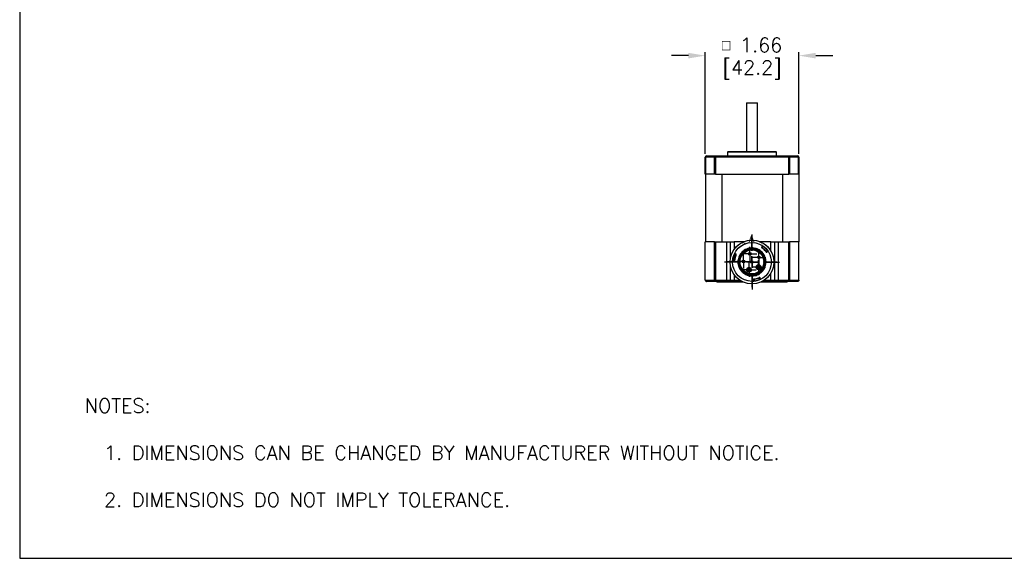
# Model space of a CAD drawing. Extents: x 897.4 to 937.4, y -8.5 to 19.5.
# Tile 1 of 11: x 897.4 to 914.9, y -8.5 to 1. Entities that reach past the tile are written whole.
import ezdxf

# ---------------------------------------------------------------- set-up
doc = ezdxf.new("R2010")
doc.units = 0
doc.header["$LTSCALE"] = 4
doc.header["$MEASUREMENT"] = 0
doc.layers.get('0').update_dxf_attribs({"linetype": 'CONTINUOUS'})
doc.layers.get('DEFPOINTS').update_dxf_attribs({"linetype": 'CONTINUOUS'})
for name, color, linetype in [('DIMENSIONS', 140, 'CONTINUOUS'), ('DIMENSIONS @ 1', 140, 'CONTINUOUS'), ('SLD-0', 179, 'CONTINUOUS'), ('TEXT', 140, 'CONTINUOUS')]:
    doc.layers.add(name, color=color, linetype=linetype)
doc.styles.add('ROMANS', font='romans.shx')
doc.styles.add('SLDTEXTSTYLE0', font='TXT', dxfattribs={"width": 0.96})
doc.styles.get("Standard").update_dxf_attribs({"font": 'romans.shx'})
doc.dimstyles.get("Standard").update_dxf_attribs({"dimtxt": 0.25, "dimasz": 0.3, "dimexe": 0.0625, "dimexo": 0.0625, "dimgap": 0.0625, "dimtad": 0, "dimtih": 1, "dimtoh": 1, "dimzin": 0, "dimdsep": 46, "dimtxsty": 'Standard', "dimcen": 0, "dimadec": 0, "dimazin": 0, "dimtfac": 1, "dimtofl": 0, "dimtmove": 0, "dimatfit": 3, "dimfxl": 0, "dimtolj": 1, "dimtzin": 0, "dimarcsym": 0})

# ---------------------------------------------------------------- blocks, each defined once
blk = doc.blocks.new('SW_CENTERMARKSYMBOL_5')
at = {"layer": 'SLD-0', "color": 0}
for p, q in [((-0.1, 0), (-0.124, 0)), ((0, 0), (-0.1, 0)), ((0, 0.1), (0, 0.124)), ((0, 0), (0, 0.1)), ((0, 0), (0, -0.1)), ((0, 0), (0.1, 0)), ((0.1, 0), (0.124, 0)), ((0, -0.1), (0, -0.124))]:
    blk.add_line(p, q, dxfattribs=at)
blk = doc.blocks.new('SW_CENTERMARKSYMBOL_6')
at = {"layer": 'SLD-0', "color": 0}
for p, q in [((-0.1, 0), (-0.124, 0)), ((0, 0), (-0.1, 0)), ((0, 0.1), (0, 0.124)), ((0, 0), (0, 0.1)), ((0, 0), (0, -0.1)), ((0, 0), (0.1, 0)), ((0.1, 0), (0.124, 0)), ((0, -0.1), (0, -0.124))]:
    blk.add_line(p, q, dxfattribs=at)
blk = doc.blocks.new('SW_CENTERMARKSYMBOL_7')
at = {"layer": 'SLD-0', "color": 0}
for p, q in [((-0.1, 0), (-0.124, 0)), ((0, 0), (-0.1, 0)), ((0, 0.1), (0, 0.124)), ((0, 0), (0, 0.1)), ((0, 0), (0, -0.1)), ((0, 0), (0.1, 0)), ((0.1, 0), (0.124, 0)), ((0, -0.1), (0, -0.124))]:
    blk.add_line(p, q, dxfattribs=at)
blk = doc.blocks.new('SW_CENTERMARKSYMBOL_8')
at = {"layer": 'SLD-0', "color": 0}
for p, q in [((-0.1, 0), (-0.124, 0)), ((0, 0), (-0.1, 0)), ((0, 0.1), (0, 0.124)), ((0, 0), (0, 0.1)), ((0, 0), (0, -0.1)), ((0, 0), (0.1, 0)), ((0.1, 0), (0.124, 0)), ((0, -0.1), (0, -0.124))]:
    blk.add_line(p, q, dxfattribs=at)
blk = doc.blocks.new('SW_CENTERMARKSYMBOL_9')
at = {"layer": 'SLD-0', "color": 0}
for p, q in [((-0.1, 0), (-0.124, 0)), ((0, 0), (-0.1, 0)), ((0, 0.1), (0, 0.124)), ((0, 0), (0, 0.1)), ((0, 0), (0, -0.1)), ((0, 0), (0.1, 0)), ((0.1, 0), (0.124, 0)), ((0, -0.1), (0, -0.124))]:
    blk.add_line(p, q, dxfattribs=at)
blk = doc.blocks.new('SW_CENTERMARKSYMBOL_10')
at = {"layer": 'SLD-0', "color": 0}
for p, q in [((0, 0.2), (0, 0.444)), ((-0.2, 0), (-0.444, 0)), ((0, 0), (-0.1, 0)), ((0, 0), (0, 0.1)), ((0, 0), (0, -0.1)), ((0, 0), (0.1, 0)), ((0.2, 0), (0.444, 0)), ((0, -0.2), (0, -0.444))]:
    blk.add_line(p, q, dxfattribs=at)
blk = doc.blocks.new('SW_CENTERMARKSYMBOL_11')
at = {"layer": 'SLD-0', "color": 0}
for p, q in [((0, 0.2), (0, 0.488)), ((-0.2, 0), (-0.488, 0)), ((0, 0), (-0.1, 0)), ((0, 0), (0, 0.1)), ((0, 0), (0, -0.1)), ((0, 0), (0.1, 0)), ((0.2, 0), (0.488, 0)), ((0, -0.2), (0, -0.488))]:
    blk.add_line(p, q, dxfattribs=at)
blk = doc.blocks.new('*D24')
at = {"layer": 'DEFPOINTS', "color": 0}
for p in [(911.225, 0.373), (909.565, -1.427), (911.225, -1.427)]:
    blk.add_point(p, dxfattribs=at)
at = {"layer": 'DIMENSIONS', "color": 0, "lineweight": -2}
for p, q in [((909.265, 0.373), (908.965, 0.373)), ((909.565, -1.365), (909.565, 0.436)), ((911.225, -1.365), (911.225, 0.436)), ((911.525, 0.373), (911.825, 0.373))]:
    blk.add_line(p, q, dxfattribs=at)
at = {"layer": 'DIMENSIONS', "color": 0}
for points in [[(909.265, 0.423), (909.265, 0.323), (909.565, 0.373)], [(911.525, 0.423), (911.525, 0.323), (911.225, 0.373)]]:
    blk.add_solid(points, dxfattribs=at)
at = {"layer": 'DIMENSIONS', "color": 0, "char_height": 0.25, "attachment_point": 5}
for s, insert in [('\\A1;{\\Fgdt|c0;\\H0.75x;o} 1.66', (910.395, 0.561)), ('\\A1;[42.2]', (910.395, 0.12))]:
    blk.add_mtext(s, dxfattribs=dict(at, insert=insert))

msp = doc.modelspace()

# ---------------------------------------------------------------- linework, layer by layer
at = {"color": 7, "linetype": 'Continuous', "lineweight": 25}
for p, q in [((910.296, -0.462), (910.296, -1.323)), ((910.296, -0.462), (910.493, -0.462)), ((910.493, -1.323), (910.493, -0.462)), ((909.974, -1.323), (909.962, -1.336)), ((909.962, -1.336), (909.962, -1.402)), ((910.828, -1.336), (909.962, -1.336)), ((909.974, -1.323), (910.815, -1.323)), ((910.828, -1.336), (910.815, -1.323)), ((910.828, -1.402), (910.828, -1.336)), ((909.565, -1.727), (909.565, -1.427)), ((909.565, -1.427), (909.57, -1.427)), ((909.728, -1.427), (909.57, -1.427)), ((909.57, -1.427), (909.57, -1.727)), ((909.59, -1.402), (909.744, -1.402)), ((909.728, -1.727), (909.728, -1.427)), ((909.728, -1.427), (909.744, -1.427)), ((909.744, -1.402), (909.744, -1.427)), ((909.744, -1.402), (911.045, -1.402)), ((911.045, -1.427), (909.744, -1.427)), ((909.744, -1.427), (909.744, -1.727)), ((911.045, -1.427), (911.045, -1.402)), ((911.045, -1.402), (911.2, -1.402)), ((911.045, -1.727), (911.045, -1.427)), ((911.045, -1.427), (911.061, -1.427)), ((911.061, -1.427), (911.061, -1.727)), ((911.219, -1.427), (911.061, -1.427)), ((911.219, -1.727), (911.219, -1.427)), ((911.219, -1.427), (911.225, -1.427)), ((911.225, -1.427), (911.225, -1.727)), ((909.57, -1.727), (909.565, -1.727)), ((909.567, -1.727), (909.567, -2.927)), ((909.728, -1.727), (909.57, -1.727)), ((909.744, -1.727), (909.728, -1.727)), ((909.744, -1.727), (911.045, -1.727)), ((909.856, -1.727), (909.856, -2.927)), ((910.934, -1.727), (910.934, -2.927)), ((911.061, -1.727), (911.045, -1.727)), ((911.219, -1.727), (911.061, -1.727)), ((911.225, -1.727), (911.219, -1.727)), ((911.223, -1.727), (911.223, -2.927)), ((909.565, -3.607), (909.565, -2.927)), ((909.728, -2.927), (909.565, -2.927)), ((909.728, -3.607), (909.728, -2.927)), ((909.728, -2.927), (909.744, -2.927)), ((909.744, -2.927), (909.744, -3.607)), ((909.744, -2.927), (909.95, -2.927)), ((909.95, -3.607), (909.95, -2.927)), ((909.95, -2.927), (910.012, -2.927)), ((910.012, -3.217), (910.012, -2.927)), ((910.012, -2.927), (910.075, -2.927)), ((910.243, -2.927), (910.075, -2.927)), ((910.279, -2.958), (910.142, -3.047)), ((910.73, -2.927), (910.547, -2.927)), ((910.73, -2.927), (910.792, -2.927)), ((910.792, -2.927), (910.792, -3.607)), ((910.792, -2.927), (910.855, -2.927)), ((910.855, -2.927), (910.855, -3.607)), ((910.855, -2.927), (911.045, -2.927)), ((911.045, -3.607), (911.045, -2.927)), ((911.045, -2.927), (911.061, -2.927)), ((911.061, -2.927), (911.061, -3.607)), ((911.225, -2.927), (911.061, -2.927)), ((911.225, -3.607), (911.225, -2.927)), ((910.113, -3.148), (910.087, -3.136)), ((910.579, -2.998), (910.563, -3.022)), ((910.579, -3.033), (910.595, -3.009)), ((910.639, -3.091), (910.662, -3.075)), ((910.65, -3.107), (910.673, -3.091)), ((910.054, -3.264), (910.083, -3.266)), ((910.084, -3.246), (910.056, -3.245)), ((910.105, -3.166), (910.079, -3.154)), ((910.012, -3.607), (910.012, -3.353)), ((910.165, -3.38), (910.182, -3.369)), ((910.167, -3.373), (910.179, -3.365)), ((910.167, -3.385), (910.185, -3.418)), ((910.184, -3.364), (910.184, -3.364)), ((910.185, -3.418), (910.209, -3.449)), ((910.209, -3.449), (910.225, -3.438)), ((910.229, -3.442), (910.212, -3.452)), ((910.22, -3.453), (910.232, -3.446)), ((909.565, -3.607), (909.728, -3.607)), ((909.744, -3.632), (909.59, -3.632)), ((909.728, -3.607), (909.744, -3.607)), ((909.744, -3.607), (909.95, -3.607)), ((909.744, -3.632), (909.744, -3.607)), ((909.95, -3.632), (909.744, -3.632)), ((909.77, -3.632), (909.77, -3.642)), ((910.243, -3.642), (909.77, -3.642)), ((909.95, -3.632), (909.95, -3.607)), ((909.95, -3.607), (910.012, -3.607)), ((910.037, -3.632), (909.95, -3.632)), ((910.012, -3.607), (910.075, -3.607)), ((910.075, -3.632), (910.037, -3.632)), ((910.075, -3.632), (910.075, -3.607)), ((910.221, -3.632), (910.075, -3.632)), ((910.417, -3.593), (910.419, -3.621)), ((910.439, -3.619), (910.437, -3.591)), ((910.516, -3.569), (910.529, -3.594)), ((910.547, -3.585), (910.534, -3.56)), ((911.02, -3.642), (910.547, -3.642)), ((910.73, -3.632), (910.568, -3.632)), ((910.73, -3.632), (910.73, -3.607)), ((910.73, -3.607), (910.792, -3.607)), ((910.767, -3.632), (910.73, -3.632)), ((910.855, -3.632), (910.767, -3.632)), ((910.792, -3.607), (910.855, -3.607)), ((910.855, -3.632), (910.855, -3.607)), ((910.855, -3.607), (911.045, -3.607)), ((911.045, -3.632), (910.855, -3.632)), ((911.02, -3.642), (911.02, -3.632)), ((911.045, -3.632), (911.045, -3.607)), ((911.061, -3.607), (911.045, -3.607)), ((911.2, -3.632), (911.045, -3.632)), ((911.061, -3.607), (911.225, -3.607))]:
    msp.add_line(p, q, dxfattribs=at)
at = {"color": 8, "linetype": 'Continuous', "lineweight": 25}
for p, q in [((910.075, -2.927), (910.075, -3.064)), ((910.73, -3.088), (910.73, -2.927)), ((910.73, -3.607), (910.73, -3.481)), ((910.075, -3.505), (910.075, -3.607)), ((910.075, -3.607), (910.178, -3.607)), ((910.611, -3.607), (910.73, -3.607))]:
    msp.add_line(p, q, dxfattribs=at)
at = {"color": 7, "linetype": 'Continuous', "lineweight": 25, "flags": 128}
for points in [[(909.728, -1.427), (909.729, -1.422), (909.73, -1.418), (909.731, -1.413), (909.733, -1.41), (909.735, -1.406), (909.738, -1.404), (909.741, -1.403), (909.744, -1.402)], [(911.045, -1.402), (911.048, -1.403), (911.051, -1.404), (911.054, -1.406), (911.056, -1.41), (911.058, -1.413), (911.06, -1.418), (911.061, -1.422), (911.061, -1.427)], [(910.576, -3.037), (910.576, -3.037), (910.577, -3.037), (910.577, -3.036), (910.577, -3.036), (910.578, -3.035), (910.578, -3.035), (910.579, -3.034), (910.579, -3.033)], [(910.598, -3.005), (910.598, -3.005), (910.597, -3.006), (910.597, -3.006), (910.597, -3.007), (910.596, -3.007), (910.596, -3.008), (910.595, -3.009), (910.595, -3.009)], [(910.635, -3.094), (910.635, -3.094), (910.635, -3.094), (910.635, -3.093), (910.636, -3.093), (910.636, -3.093), (910.637, -3.092), (910.638, -3.091), (910.639, -3.091)], [(910.666, -3.072), (910.666, -3.072), (910.666, -3.072), (910.665, -3.072), (910.665, -3.073), (910.664, -3.073), (910.663, -3.074), (910.663, -3.074), (910.662, -3.075)], [(910.051, -3.244), (910.051, -3.244), (910.051, -3.244), (910.052, -3.244), (910.052, -3.244), (910.053, -3.244), (910.054, -3.244), (910.055, -3.244), (910.056, -3.245)], [(910.075, -3.152), (910.075, -3.152), (910.075, -3.152), (910.075, -3.152), (910.076, -3.153), (910.077, -3.153), (910.077, -3.153), (910.078, -3.153), (910.079, -3.154)], [(910.089, -3.247), (910.089, -3.247), (910.089, -3.247), (910.088, -3.247), (910.088, -3.247), (910.087, -3.246), (910.086, -3.246), (910.085, -3.246), (910.084, -3.246)], [(910.109, -3.168), (910.109, -3.168), (910.109, -3.168), (910.108, -3.168), (910.108, -3.167), (910.107, -3.167), (910.106, -3.167), (910.106, -3.166), (910.105, -3.166)], [(910.179, -3.365), (910.18, -3.365), (910.181, -3.364), (910.182, -3.364), (910.182, -3.364), (910.183, -3.364), (910.183, -3.363), (910.184, -3.363), (910.184, -3.363)], [(910.182, -3.369), (910.182, -3.369), (910.181, -3.369), (910.181, -3.369), (910.181, -3.368), (910.181, -3.367), (910.18, -3.367), (910.18, -3.366), (910.179, -3.365)], [(910.225, -3.438), (910.225, -3.438), (910.226, -3.437), (910.227, -3.437), (910.227, -3.436), (910.228, -3.436), (910.228, -3.435), (910.228, -3.435), (910.228, -3.435)], [(910.232, -3.446), (910.231, -3.445), (910.231, -3.444), (910.23, -3.443), (910.23, -3.443), (910.229, -3.442), (910.229, -3.442), (910.229, -3.442), (910.229, -3.442)], [(910.232, -3.446), (910.232, -3.445), (910.233, -3.444), (910.234, -3.444), (910.234, -3.443), (910.235, -3.443), (910.235, -3.442), (910.235, -3.442), (910.235, -3.442)], [(909.744, -3.632), (909.741, -3.632), (909.738, -3.63), (909.735, -3.628), (909.733, -3.625), (909.731, -3.621), (909.73, -3.617), (909.729, -3.612), (909.728, -3.607)], [(910.437, -3.591), (910.437, -3.59), (910.436, -3.589), (910.436, -3.588), (910.436, -3.587), (910.436, -3.587), (910.436, -3.586), (910.436, -3.586), (910.436, -3.586)], [(910.439, -3.619), (910.439, -3.62), (910.439, -3.621), (910.439, -3.622), (910.439, -3.623), (910.439, -3.623), (910.439, -3.624), (910.44, -3.624), (910.44, -3.624)], [(910.515, -3.564), (910.515, -3.564), (910.515, -3.564), (910.515, -3.565), (910.515, -3.565), (910.515, -3.566), (910.516, -3.567), (910.516, -3.568), (910.516, -3.569)], [(910.531, -3.598), (910.531, -3.598), (910.531, -3.598), (910.531, -3.597), (910.531, -3.597), (910.53, -3.596), (910.53, -3.595), (910.53, -3.595), (910.529, -3.594)], [(911.061, -3.607), (911.061, -3.612), (911.06, -3.617), (911.058, -3.621), (911.056, -3.625), (911.054, -3.628), (911.051, -3.63), (911.048, -3.632), (911.045, -3.632)]]:
    msp.add_lwpolyline(points, dxfattribs=at)
at = {"color": 7, "linetype": 'Continuous', "lineweight": 25}
for centre, radius in [((910.395, -3.285), 0.388), ((910.393, -3.283), 0.344), ((910.393, -3.283), 0.212), ((910.355, -3.14), 0.0236), ((910.246, -3.275), 0.0236), ((910.393, -3.283), 0.0236), ((910.517, -3.202), 0.0236), ((910.341, -3.421), 0.0433), ((910.341, -3.421), 0.0236), ((910.508, -3.375), 0.0433), ((910.508, -3.375), 0.0236)]:
    msp.add_circle(centre, radius, dxfattribs=at)
for centre, radius, start, end in [((909.59, -1.427), 0.025, 90, 180), ((909.593, -1.425), 0.0228, 98.0206, 186.23), ((911.197, -1.425), 0.0228, 353.7698, 81.9796), ((911.2, -1.427), 0.025, 0, 90), ((910.089, -3.131), 0.00492, 153.5573, 244.3878), ((910.393, -3.283), 0.23, 225.2547, 201.0605), ((910.393, -3.283), 0.225, 225.2547, 201.0605), ((910.567, -3.024), 0.00492, 146.9275, 236.0217), ((910.393, -3.283), 0.306, 38.0133, 53.3021), ((910.574, -2.995), 0.00492, 326.9275, 57.758), ((910.647, -3.103), 0.00492, 215.2936, 304.3878), ((910.676, -3.095), 0.00492, 33.5573, 124.3878), ((910.054, -3.269), 0.00492, 86.8989, 177.7294), ((910.083, -3.261), 0.00492, 266.8989, 355.9931), ((910.393, -3.283), 0.306, 158.0133, 173.2735), ((910.111, -3.152), 0.00492, 335.2936, 64.3878), ((910.179, -3.365), 0.00492, 303.1576, 21.0605), ((910.393, -3.283), 0.23, 203.5611, 222.7542), ((910.393, -3.283), 0.225, 203.5611, 222.7542), ((910.232, -3.446), 0.00492, 45.2547, 123.1576), ((910.037, -3.607), 0.025, 180, 270), ((910.414, -3.621), 0.00492, 273.5573, 4.3878), ((910.422, -3.593), 0.00492, 95.2936, 184.3878), ((910.393, -3.283), 0.306, 278.0133, 293.302), ((910.53, -3.562), 0.00492, 26.9274, 116.0216), ((910.551, -3.583), 0.00492, 206.9274, 297.7579), ((910.767, -3.607), 0.025, 270, 0)]:
    msp.add_arc(centre, radius, start, end, dxfattribs=at)
at = {"color": 7, "linetype": 'Continuous', "lineweight": 18}
msp.add_arc((910.393, -3.283), 0.388, 99.1213, 80.9603, dxfattribs=at)
at = {"color": 8, "linetype": 'Continuous', "lineweight": 25}
msp.add_arc((910.393, -3.283), 0.22, 204.4793, 224.2655, dxfattribs=at)
at = {"color": 7, "linetype": 'Continuous', "lineweight": 25}
for points, knots in [([(910.087, -3.136), (910.087, -3.136), (910.087, -3.136), (910.087, -3.136), (910.087, -3.137), (910.086, -3.138), (910.085, -3.139), (910.084, -3.141), (910.083, -3.145), (910.081, -3.149), (910.08, -3.152), (910.079, -3.154)], [0, 0, 0, 0, 0.083377, 0.166757, 0.250139, 0.333525, 0.416914, 0.500306, 0.661073, 0.827603, 1, 1, 1, 1]), ([(910.212, -3.452), (910.223, -3.464), (910.234, -3.474), (910.259, -3.492), (910.272, -3.5), (910.3, -3.513), (910.314, -3.518), (910.344, -3.526), (910.359, -3.529), (910.39, -3.531), (910.405, -3.531), (910.436, -3.528), (910.451, -3.524), (910.48, -3.516), (910.495, -3.51), (910.522, -3.495), (910.535, -3.487), (910.553, -3.473), (910.559, -3.468), (910.57, -3.457), (910.575, -3.452), (910.59, -3.434), (910.599, -3.422), (910.615, -3.396), (910.621, -3.381), (910.632, -3.353), (910.636, -3.338), (910.641, -3.308), (910.642, -3.292), (910.641, -3.261), (910.639, -3.246), (910.633, -3.216), (910.628, -3.201), (910.617, -3.173), (910.609, -3.16), (910.592, -3.134), (910.583, -3.122), (910.562, -3.1), (910.55, -3.089), (910.525, -3.072), (910.512, -3.064), (910.491, -3.054), (910.484, -3.051), (910.469, -3.046), (910.462, -3.044), (910.44, -3.038), (910.424, -3.036), (910.394, -3.034), (910.378, -3.034), (910.348, -3.038), (910.333, -3.041), (910.303, -3.051), (910.289, -3.057), (910.262, -3.071), (910.249, -3.08), (910.226, -3.099), (910.215, -3.11), (910.195, -3.133), (910.186, -3.146), (910.17, -3.172), (910.164, -3.186), (910.154, -3.215), (910.15, -3.23), (910.146, -3.26), (910.145, -3.276), (910.146, -3.306), (910.148, -3.322), (910.153, -3.344), (910.155, -3.351), (910.159, -3.366), (910.162, -3.373), (910.165, -3.38)], [0, 0, 0, 0, 0.03125, 0.03125, 0.0625, 0.0625, 0.09375, 0.09375, 0.125, 0.125, 0.15625, 0.15625, 0.1875, 0.1875, 0.21875, 0.21875, 0.25, 0.25, 0.265625, 0.265625, 0.28125, 0.28125, 0.3125, 0.3125, 0.34375, 0.34375, 0.375, 0.375, 0.40625, 0.40625, 0.4375, 0.4375, 0.46875, 0.46875, 0.5, 0.5, 0.53125, 0.53125, 0.5625, 0.5625, 0.59375, 0.59375, 0.609375, 0.609375, 0.625, 0.625, 0.65625, 0.65625, 0.6875, 0.6875, 0.71875, 0.71875, 0.75, 0.75, 0.78125, 0.78125, 0.8125, 0.8125, 0.84375, 0.84375, 0.875, 0.875, 0.90625, 0.90625, 0.9375, 0.9375, 0.96875, 0.96875, 0.984375, 0.984375, 1, 1, 1, 1]), ([(910.167, -3.373), (910.162, -3.359), (910.158, -3.345), (910.152, -3.316), (910.15, -3.3), (910.15, -3.271), (910.151, -3.256), (910.156, -3.227), (910.16, -3.212), (910.17, -3.184), (910.177, -3.171), (910.192, -3.145), (910.201, -3.133), (910.221, -3.111), (910.231, -3.1), (910.255, -3.082), (910.268, -3.074), (910.294, -3.06), (910.308, -3.054), (910.336, -3.046), (910.351, -3.043), (910.381, -3.039), (910.396, -3.039), (910.426, -3.041), (910.44, -3.043), (910.462, -3.049), (910.469, -3.051), (910.483, -3.056), (910.49, -3.059), (910.51, -3.069), (910.523, -3.076), (910.547, -3.094), (910.559, -3.104), (910.579, -3.125), (910.589, -3.137), (910.605, -3.162), (910.612, -3.175), (910.624, -3.203), (910.628, -3.217), (910.634, -3.246), (910.636, -3.261), (910.637, -3.291), (910.636, -3.306), (910.631, -3.335), (910.628, -3.35), (910.618, -3.378), (910.611, -3.391), (910.596, -3.417), (910.588, -3.429), (910.568, -3.452), (910.558, -3.463), (910.534, -3.481), (910.522, -3.49), (910.502, -3.5), (910.496, -3.503), (910.482, -3.509), (910.475, -3.512), (910.454, -3.519), (910.439, -3.522), (910.409, -3.526), (910.394, -3.526), (910.365, -3.525), (910.35, -3.522), (910.321, -3.515), (910.307, -3.51), (910.28, -3.498), (910.266, -3.491), (910.242, -3.474), (910.231, -3.464), (910.22, -3.453)], [0, 0, 0, 0, 0.03125, 0.03125, 0.0625, 0.0625, 0.09375, 0.09375, 0.125, 0.125, 0.15625, 0.15625, 0.1875, 0.1875, 0.21875, 0.21875, 0.25, 0.25, 0.28125, 0.28125, 0.3125, 0.3125, 0.34375, 0.34375, 0.375, 0.375, 0.390625, 0.390625, 0.40625, 0.40625, 0.4375, 0.4375, 0.46875, 0.46875, 0.5, 0.5, 0.53125, 0.53125, 0.5625, 0.5625, 0.59375, 0.59375, 0.625, 0.625, 0.65625, 0.65625, 0.6875, 0.6875, 0.71875, 0.71875, 0.75, 0.75, 0.78125, 0.78125, 0.796875, 0.796875, 0.8125, 0.8125, 0.84375, 0.84375, 0.875, 0.875, 0.90625, 0.90625, 0.9375, 0.9375, 0.96875, 0.96875, 1, 1, 1, 1]), ([(910.563, -3.022), (910.563, -3.022), (910.563, -3.022), (910.564, -3.022), (910.565, -3.023), (910.566, -3.023), (910.567, -3.024), (910.568, -3.025), (910.57, -3.026), (910.571, -3.027), (910.573, -3.028), (910.574, -3.03), (910.576, -3.031), (910.578, -3.032), (910.579, -3.033), (910.579, -3.033)], [0, 0, 0, 0, 0.091432, 0.180445, 0.267037, 0.351211, 0.432965, 0.512301, 0.58922, 0.663721, 0.735805, 0.805475, 0.872729, 0.937571, 1, 1, 1, 1]), ([(910.565, -3.029), (910.565, -3.029), (910.566, -3.029), (910.57, -3.032), (910.573, -3.035), (910.576, -3.037)], [0, 0, 0, 0, 0.5, 0.5, 1, 1, 1, 1]), ([(910.595, -3.009), (910.594, -3.009), (910.593, -3.008), (910.591, -3.006), (910.588, -3.005), (910.586, -3.003), (910.584, -3.002), (910.582, -3), (910.58, -2.999), (910.579, -2.998), (910.579, -2.998), (910.579, -2.998)], [0, 0, 0, 0, 0.082316, 0.169787, 0.262427, 0.360248, 0.463258, 0.571466, 0.714286, 0.857129, 1, 1, 1, 1]), ([(910.579, -3.033), (910.582, -3.035), (910.588, -3.039), (910.596, -3.046), (910.603, -3.053), (910.611, -3.06), (910.618, -3.067), (910.625, -3.075), (910.632, -3.083), (910.636, -3.088), (910.639, -3.091)], [0, 0, 0, 0, 0.125489, 0.250559, 0.37535, 0.5, 0.62465, 0.749441, 0.874511, 1, 1, 1, 1]), ([(910.662, -3.075), (910.659, -3.072), (910.655, -3.066), (910.647, -3.057), (910.639, -3.048), (910.631, -3.04), (910.622, -3.032), (910.613, -3.024), (910.604, -3.016), (910.598, -3.012), (910.595, -3.009)], [0, 0, 0, 0, 0.125529, 0.250605, 0.375378, 0.5, 0.624622, 0.749395, 0.874471, 1, 1, 1, 1]), ([(910.635, -3.094), (910.637, -3.097), (910.639, -3.1), (910.642, -3.104), (910.643, -3.106), (910.643, -3.106)], [0, 0, 0, 0, 0.5, 0.5, 1, 1, 1, 1]), ([(910.639, -3.091), (910.639, -3.092), (910.64, -3.093), (910.642, -3.096), (910.644, -3.098), (910.645, -3.1), (910.647, -3.102), (910.648, -3.104), (910.649, -3.106), (910.65, -3.107), (910.65, -3.107), (910.65, -3.107)], [0, 0, 0, 0, 0.090972, 0.186975, 0.28801, 0.39408, 0.505188, 0.621333, 0.742516, 0.868739, 1, 1, 1, 1]), ([(910.673, -3.091), (910.673, -3.091), (910.673, -3.091), (910.673, -3.09), (910.673, -3.09), (910.672, -3.089), (910.671, -3.088), (910.67, -3.086), (910.668, -3.083), (910.665, -3.079), (910.663, -3.076), (910.662, -3.075)], [0, 0, 0, 0, 0.083377, 0.166757, 0.250139, 0.333525, 0.416914, 0.500306, 0.661073, 0.827603, 1, 1, 1, 1]), ([(910.056, -3.245), (910.056, -3.245), (910.056, -3.247), (910.055, -3.25), (910.055, -3.253), (910.055, -3.255), (910.055, -3.258), (910.054, -3.26), (910.054, -3.262), (910.054, -3.264), (910.054, -3.264), (910.054, -3.264)], [0, 0, 0, 0, 0.082316, 0.169787, 0.262427, 0.360248, 0.463258, 0.571466, 0.714286, 0.857129, 1, 1, 1, 1]), ([(910.079, -3.154), (910.078, -3.157), (910.075, -3.165), (910.071, -3.176), (910.067, -3.187), (910.064, -3.198), (910.062, -3.21), (910.059, -3.221), (910.057, -3.233), (910.056, -3.241), (910.056, -3.245)], [0, 0, 0, 0, 0.125527, 0.250603, 0.375377, 0.5, 0.624623, 0.749397, 0.874473, 1, 1, 1, 1]), ([(910.083, -3.266), (910.083, -3.266), (910.083, -3.266), (910.083, -3.265), (910.083, -3.264), (910.083, -3.263), (910.083, -3.261), (910.083, -3.26), (910.083, -3.258), (910.083, -3.256), (910.083, -3.254), (910.084, -3.252), (910.084, -3.25), (910.084, -3.248), (910.084, -3.247), (910.084, -3.246)], [0, 0, 0, 0, 0.091432, 0.180445, 0.267037, 0.351211, 0.432965, 0.512301, 0.58922, 0.663721, 0.735805, 0.805475, 0.872729, 0.937571, 1, 1, 1, 1]), ([(910.084, -3.246), (910.085, -3.243), (910.085, -3.236), (910.087, -3.226), (910.089, -3.215), (910.092, -3.205), (910.094, -3.195), (910.097, -3.186), (910.101, -3.176), (910.103, -3.169), (910.105, -3.166)], [0, 0, 0, 0, 0.125487, 0.250557, 0.375349, 0.5, 0.624651, 0.749443, 0.874513, 1, 1, 1, 1]), ([(910.088, -3.261), (910.088, -3.261), (910.088, -3.26), (910.088, -3.254), (910.089, -3.25), (910.089, -3.247)], [0, 0, 0, 0, 0.5, 0.5, 1, 1, 1, 1]), ([(910.105, -3.166), (910.105, -3.165), (910.106, -3.163), (910.107, -3.161), (910.108, -3.158), (910.109, -3.155), (910.11, -3.153), (910.111, -3.151), (910.112, -3.149), (910.113, -3.148), (910.113, -3.148), (910.113, -3.148)], [0, 0, 0, 0, 0.090972, 0.186975, 0.28801, 0.39408, 0.505188, 0.621333, 0.742516, 0.868739, 1, 1, 1, 1]), ([(910.109, -3.168), (910.111, -3.164), (910.112, -3.161), (910.114, -3.156), (910.115, -3.155), (910.115, -3.155)], [0, 0, 0, 0, 0.5, 0.5, 1, 1, 1, 1]), ([(910.165, -3.38), (910.165, -3.38), (910.165, -3.38), (910.165, -3.379), (910.166, -3.379), (910.166, -3.377), (910.166, -3.376), (910.167, -3.375), (910.167, -3.374), (910.167, -3.373), (910.167, -3.373)], [0, 0, 0, 0, 0.100915, 0.216149, 0.348679, 0.499574, 0.609928, 0.749282, 0.918153, 1, 1, 1, 1]), ([(910.165, -3.38), (910.165, -3.38), (910.165, -3.38), (910.166, -3.381), (910.166, -3.382), (910.167, -3.383), (910.167, -3.384), (910.167, -3.385)], [0, 0, 0, 0, 0.210867, 0.421661, 0.63391, 0.849274, 1, 1, 1, 1]), ([(910.185, -3.366), (910.185, -3.366), (910.184, -3.365), (910.184, -3.364), (910.184, -3.364), (910.184, -3.364)], [0, 0, 0, 0, 0.338728, 0.672355, 1, 1, 1, 1]), ([(910.209, -3.449), (910.209, -3.449), (910.21, -3.45), (910.211, -3.451), (910.212, -3.452), (910.212, -3.452), (910.212, -3.452), (910.212, -3.452)], [0, 0, 0, 0, 0.218295, 0.436602, 0.653914, 0.868464, 1, 1, 1, 1]), ([(910.22, -3.453), (910.22, -3.453), (910.219, -3.453), (910.218, -3.453), (910.216, -3.453), (910.215, -3.453), (910.214, -3.453), (910.213, -3.452), (910.212, -3.452), (910.212, -3.452)], [0, 0, 0, 0, 0.075818, 0.250703, 0.389481, 0.5006, 0.697195, 0.862172, 1, 1, 1, 1]), ([(909.565, -3.607), (909.565, -3.614), (909.568, -3.621), (909.577, -3.63), (909.583, -3.632), (909.59, -3.632)], [0, 0, 0, 0, 0.5, 0.5, 1, 1, 1, 1]), ([(910.437, -3.591), (910.436, -3.591), (910.434, -3.591), (910.431, -3.592), (910.428, -3.592), (910.425, -3.592), (910.423, -3.592), (910.42, -3.593), (910.419, -3.593), (910.417, -3.593), (910.417, -3.593), (910.417, -3.593)], [0, 0, 0, 0, 0.090972, 0.186975, 0.28801, 0.39408, 0.505188, 0.621333, 0.742516, 0.868739, 1, 1, 1, 1]), ([(910.419, -3.621), (910.419, -3.621), (910.419, -3.621), (910.42, -3.621), (910.421, -3.621), (910.422, -3.621), (910.423, -3.621), (910.426, -3.621), (910.429, -3.62), (910.434, -3.62), (910.437, -3.619), (910.439, -3.619)], [0, 0, 0, 0, 0.083377, 0.166757, 0.250139, 0.333525, 0.416914, 0.500306, 0.661073, 0.827603, 1, 1, 1, 1]), ([(910.436, -3.586), (910.432, -3.587), (910.428, -3.587), (910.423, -3.588), (910.422, -3.588), (910.422, -3.588)], [0, 0, 0, 0, 0.5, 0.5, 1, 1, 1, 1]), ([(910.516, -3.569), (910.513, -3.57), (910.507, -3.573), (910.497, -3.576), (910.487, -3.579), (910.477, -3.582), (910.467, -3.585), (910.457, -3.587), (910.447, -3.589), (910.44, -3.59), (910.437, -3.591)], [0, 0, 0, 0, 0.1254891, 0.2505595, 0.3753499, 0.5, 0.6246501, 0.7494405, 0.8745109, 1, 1, 1, 1]), ([(910.439, -3.619), (910.443, -3.618), (910.451, -3.617), (910.462, -3.615), (910.474, -3.613), (910.485, -3.61), (910.496, -3.606), (910.507, -3.602), (910.518, -3.598), (910.526, -3.595), (910.529, -3.594)], [0, 0, 0, 0, 0.125529, 0.250605, 0.375378, 0.5, 0.624622, 0.749395, 0.874471, 1, 1, 1, 1]), ([(910.528, -3.558), (910.528, -3.558), (910.526, -3.559), (910.521, -3.561), (910.518, -3.562), (910.515, -3.564)], [0, 0, 0, 0, 0.5, 0.5, 1, 1, 1, 1]), ([(910.534, -3.56), (910.534, -3.56), (910.534, -3.56), (910.534, -3.56), (910.533, -3.561), (910.532, -3.561), (910.53, -3.562), (910.529, -3.563), (910.527, -3.564), (910.526, -3.564), (910.524, -3.565), (910.522, -3.566), (910.52, -3.567), (910.518, -3.568), (910.517, -3.568), (910.516, -3.569)], [0, 0, 0, 0, 0.091432, 0.180445, 0.267037, 0.351211, 0.432965, 0.512301, 0.58922, 0.663721, 0.735805, 0.805475, 0.872729, 0.937571, 1, 1, 1, 1]), ([(910.529, -3.594), (910.53, -3.593), (910.532, -3.593), (910.534, -3.592), (910.537, -3.59), (910.539, -3.589), (910.541, -3.588), (910.544, -3.587), (910.545, -3.586), (910.547, -3.585), (910.547, -3.585), (910.547, -3.585)], [0, 0, 0, 0, 0.0823159, 0.1697871, 0.2624273, 0.3602479, 0.4632583, 0.571466, 0.7142855, 0.8571292, 1, 1, 1, 1]), ([(911.225, -3.607), (911.225, -3.614), (911.222, -3.621), (911.212, -3.63), (911.206, -3.632), (911.2, -3.632)], [0, 0, 0, 0, 0.5, 0.5, 1, 1, 1, 1])]:
    msp.add_open_spline(points, degree=3, knots=knots, dxfattribs=at)
at = {"color": 7, "linetype": 'Continuous', "lineweight": 18}
for points in [[(910.332, -2.899), (910.202, -2.922), (910.215, -2.96)], [(910.454, -2.899), (910.571, -2.959), (910.584, -2.922)]]:
    msp.add_solid(points, dxfattribs=at)
at = {"layer": 'DEFPOINTS'}
msp.add_lwpolyline([(897.409, -8.534), (937.409, -8.534), (937.409, 19.466), (897.409, 19.466)], close=True, dxfattribs=at)

# ---------------------------------------------------------------- block references
at = {"layer": 'SLD-0'}
for name, p in [('SW_CENTERMARKSYMBOL_11', (910.395, -3.285)), ('SW_CENTERMARKSYMBOL_10', (910.393, -3.283)), ('SW_CENTERMARKSYMBOL_7', (910.355, -3.14)), ('SW_CENTERMARKSYMBOL_6', (910.517, -3.202)), ('SW_CENTERMARKSYMBOL_5', (910.246, -3.275)), ('SW_CENTERMARKSYMBOL_9', (910.341, -3.421)), ('SW_CENTERMARKSYMBOL_8', (910.508, -3.375))]:
    msp.add_blockref(name, p, dxfattribs=at)

# ---------------------------------------------------------------- texts
at = {"color": 7, "linetype": 'Continuous', "lineweight": 18, "insert": (910.332, -2.812), "char_height": 0.125, "attachment_point": 1, "style": 'SLDTEXTSTYLE0'}
msp.add_mtext('A', dxfattribs=at)
at = {"layer": 'TEXT', "insert": (898.562, -5.705), "char_height": 0.25, "attachment_point": 1, "style": 'ROMANS'}
msp.add_mtext_dynamic_manual_height_columns('NOTES:\\P\\P  1. DIMENSIONS CAN BE CHANGED BY MANUFACTURER WITHOUT NOTICE.\\P\\P  2. DIMENSIONS DO NOT IMPLY TOLERANCE.', width=22.78763, gutter_width=1.75, heights=[0], dxfattribs=at)

# ---------------------------------------------------------------- dimensions: what is measured, and where the dimension line sits
at = {"layer": 'DIMENSIONS @ 1'}
dim = msp.add_linear_dim(base=(911.225, 0.373), p1=(909.565, -1.427), p2=(911.225, -1.427), text='{\\Fgdt|c0;\\H0.75x;o} <>', dimstyle='Standard', override={"dimscale": 1, "dimpost": '\\X', "dimtix": 0, "dimtofl": 0, "dimtmove": 0, "dimatfit": 3}, dxfattribs=at)
dim.commit()
dim.dimension.update_dxf_attribs({"geometry": '*D24', "text_midpoint": (910.395, 0.373)})

doc.saveas('drawing.dxf')
